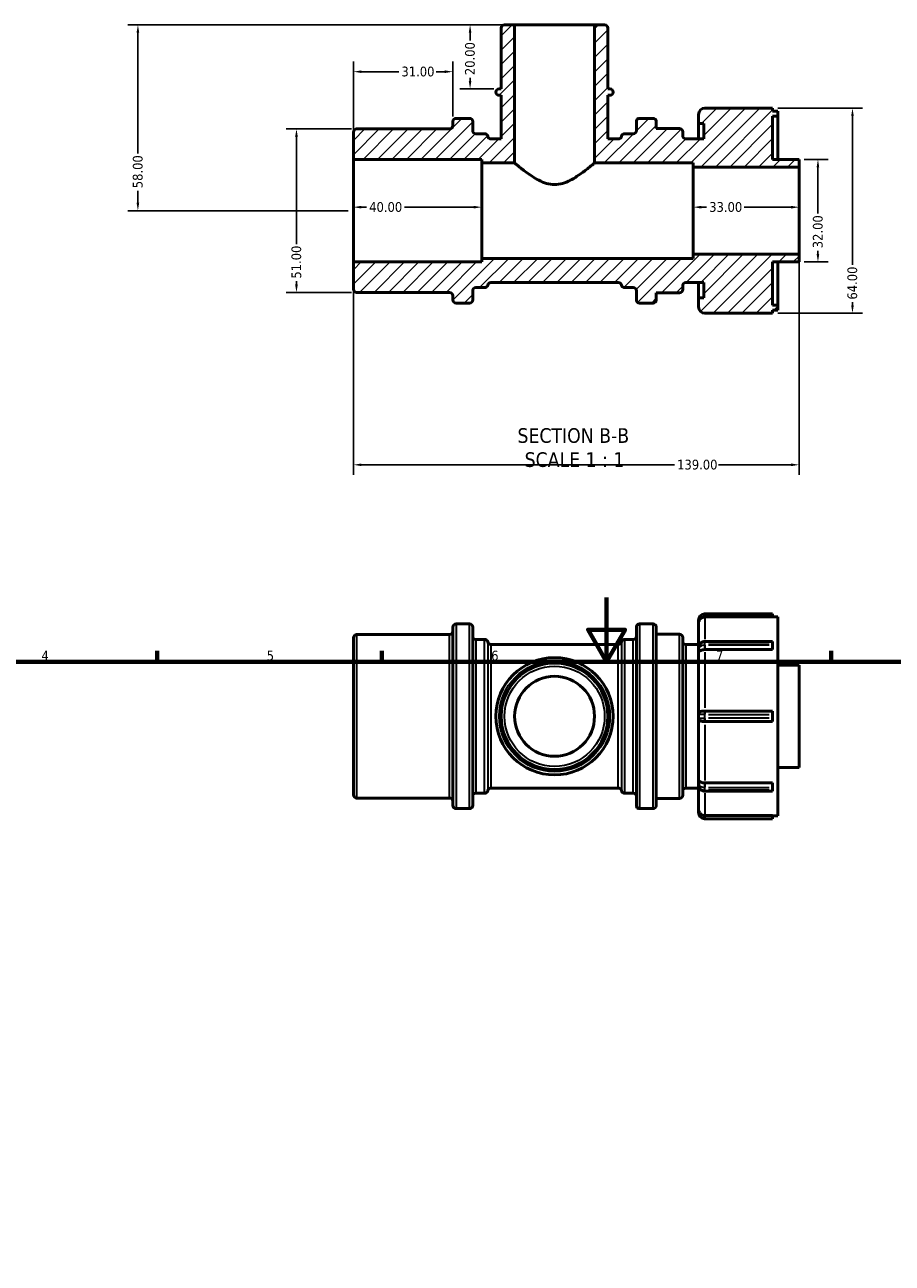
# Model space of a CAD drawing. Header units: millimetres. Extents: x -19 to 903, y 0 to 773.
# Tile 3 of 5: x 239 to 510, y 386 to 773. Entities that reach past the tile are written whole.
import ezdxf

# ---------------------------------------------------------------- set-up
doc = ezdxf.new("R2010")
doc.units = ezdxf.units.MM
for name, color, linetype, lineweight in [('Border (ANSI)', 7, 'Continuous', 70), ('Dimension (ANSI)', 7, 'Continuous', 25), ('Hatch (ANSI)', 7, 'Continuous', 18), ('Symbol (ANSI)', 7, 'Continuous', 25), ('Visible (ANSI)', 7, 'Continuous', 50), ('Visible Narrow (ANSI)', 7, 'Continuous', 35)]:
    doc.layers.add(name, color=color, linetype=linetype, lineweight=lineweight)
doc.styles.add('Label Text (ANSI)', font='tahoma.ttf')
doc.styles.add('Note Text (ANSI)', font='tahoma.ttf')
doc.dimstyles.new('Default - mm (ANSI)', dxfattribs={"dimtxt": 3.048, "dimasz": 2.5, "dimexe": 3.175, "dimexo": 1.6002, "dimgap": 0.8, "dimtad": 0, "dimtoh": 1, "dimrnd": 1e-08, "dimzin": 4, "dimdsep": 46, "dimtxsty": 'Note Text (ANSI)', "dimcen": 0.09, "dimdle": 10, "dimclrd": 256, "dimclre": 256, "dimclrt": 256, "dimadec": 1, "dimazin": 1, "dimtfac": 1, "dimtofl": 0, "dimtmove": 0, "dimatfit": 3, "dimfxl": 1, "dimtolj": 1, "dimtzin": 4, "dimlwd": -1, "dimlwe": -1, "dimarcsym": 0})

# ---------------------------------------------------------------- blocks, each defined once
blk = doc.blocks.new('Borders Default Border')
at = {"layer": 'Border (ANSI)'}
for p, q in [((280.33, 574), (280.33, 577.45)), ((350.42, 574), (350.42, 577.45)), ((490.58, 574), (490.58, 577.45))]:
    blk.add_line(p, q, dxfattribs=at)
at = {"layer": 'Border (ANSI)', "flags": 128}
for points in [[(420.5, 594), (420.5, 574), (414.73, 584), (426.27, 584), (420.5, 574)], [(20, 20), (20, 574), (821, 574), (821, 20), (20, 20)]]:
    blk.add_lwpolyline(points, dxfattribs=at)
at = {"layer": 'Border (ANSI)', "char_height": 3.05, "attachment_point": 7, "style": 'Note Text (ANSI)'}
for s, insert in [('4', (244.23, 574.4)), ('5', (314.48, 574.34)), ('6', (384.49, 574.34)), ('7', (454.6, 574.4))]:
    blk.add_mtext(s, dxfattribs=dict(at, insert=insert))
blk = doc.blocks.new('*D7')
at = {"layer": 'Defpoints', "color": 0, "transparency": 16777216}
for p in [(480.53, 701.12), (341.53, 698.72), (480.53, 635.44)]:
    blk.add_point(p, dxfattribs=at)
at = {"layer": 'Dimension (ANSI)', "transparency": 16777216}
for p, q in [((480.53, 699.52), (480.53, 632.26)), ((341.53, 697.12), (341.53, 632.26)), ((344.03, 635.44), (441.69, 635.44)), ((478.03, 635.44), (455.37, 635.44))]:
    blk.add_line(p, q, dxfattribs=at)
for points in [[(344.03, 635.86), (344.03, 635.02), (341.53, 635.44)], [(478.03, 635.86), (478.03, 635.02), (480.53, 635.44)]]:
    blk.add_solid(points, dxfattribs=at)
at = {"layer": 'Dimension (ANSI)', "transparency": 16777216, "insert": (442.49, 637.03), "char_height": 3.048, "attachment_point": 1, "style": 'Note Text (ANSI)'}
blk.add_mtext('\\A1;139.00', dxfattribs=at)
blk = doc.blocks.new('*D8')
at = {"layer": 'Defpoints', "color": 0, "transparency": 16777216}
for p in [(447.53, 715.81), (447.53, 714.72), (480.53, 714.72)]:
    blk.add_point(p, dxfattribs=at)
at = {"layer": 'Dimension (ANSI)', "transparency": 16777216}
for p, q in [((450.03, 715.81), (451.7, 715.81)), ((478.03, 715.81), (463.36, 715.81))]:
    blk.add_line(p, q, dxfattribs=at)
for points in [[(450.03, 716.23), (450.03, 715.39), (447.53, 715.81)], [(478.03, 716.23), (478.03, 715.39), (480.53, 715.81)]]:
    blk.add_solid(points, dxfattribs=at)
at = {"layer": 'Dimension (ANSI)', "transparency": 16777216, "insert": (452.5, 717.4), "char_height": 3.048, "attachment_point": 1, "style": 'Note Text (ANSI)'}
blk.add_mtext('\\A1;33.00', dxfattribs=at)
blk = doc.blocks.new('*D9')
at = {"layer": 'Defpoints', "color": 0, "transparency": 16777216}
for p in [(341.53, 715.81), (341.53, 714.72), (381.53, 714.72)]:
    blk.add_point(p, dxfattribs=at)
at = {"layer": 'Dimension (ANSI)', "transparency": 16777216}
for p, q in [((344.03, 715.81), (345.65, 715.81)), ((379.03, 715.81), (357.42, 715.81))]:
    blk.add_line(p, q, dxfattribs=at)
for points in [[(344.03, 716.23), (344.03, 715.39), (341.53, 715.81)], [(379.03, 716.23), (379.03, 715.39), (381.53, 715.81)]]:
    blk.add_solid(points, dxfattribs=at)
at = {"layer": 'Dimension (ANSI)', "transparency": 16777216, "insert": (346.45, 717.4), "char_height": 3.048, "attachment_point": 1, "style": 'Note Text (ANSI)'}
blk.add_mtext('\\A1;40.00', dxfattribs=at)
blk = doc.blocks.new('*D10')
at = {"layer": 'Defpoints', "color": 0, "transparency": 16777216}
for p in [(391.79, 772.72), (377.91, 752.72), (386.97, 752.72)]:
    blk.add_point(p, dxfattribs=at)
at = {"layer": 'Dimension (ANSI)', "transparency": 16777216}
for p, q in [((390.19, 772.72), (374.74, 772.72)), ((377.91, 770.22), (377.91, 767.84)), ((377.91, 755.22), (377.91, 756.21)), ((385.37, 752.72), (374.74, 752.72))]:
    blk.add_line(p, q, dxfattribs=at)
for points in [[(377.5, 770.22), (378.33, 770.22), (377.91, 772.72)], [(377.5, 755.22), (378.33, 755.22), (377.91, 752.72)]]:
    blk.add_solid(points, dxfattribs=at)
at = {"layer": 'Dimension (ANSI)', "transparency": 16777216, "insert": (376.33, 757.01), "char_height": 3.048, "attachment_point": 1, "rotation": 90, "style": 'Note Text (ANSI)'}
blk.add_mtext('\\A1;20.00', dxfattribs=at)
blk = doc.blocks.new('*D11')
at = {"layer": 'Defpoints', "color": 0, "transparency": 16777216}
for p in [(391.79, 772.72), (274.31, 714.72), (341.53, 714.72)]:
    blk.add_point(p, dxfattribs=at)
at = {"layer": 'Dimension (ANSI)', "transparency": 16777216}
for p, q in [((390.19, 772.72), (271.13, 772.72)), ((274.31, 770.22), (274.31, 732.52)), ((274.31, 717.22), (274.31, 720.92)), ((339.93, 714.72), (271.13, 714.72))]:
    blk.add_line(p, q, dxfattribs=at)
for points in [[(273.89, 770.22), (274.72, 770.22), (274.31, 772.72)], [(273.89, 717.22), (274.72, 717.22), (274.31, 714.72)]]:
    blk.add_solid(points, dxfattribs=at)
at = {"layer": 'Dimension (ANSI)', "transparency": 16777216, "insert": (272.71, 721.72), "char_height": 3.048, "attachment_point": 1, "rotation": 90, "style": 'Note Text (ANSI)'}
blk.add_mtext('\\A1;58.00', dxfattribs=at)
blk = doc.blocks.new('*D12')
at = {"layer": 'Defpoints', "color": 0, "transparency": 16777216}
for p in [(472.28, 746.72), (472.28, 682.72), (497.18, 682.72)]:
    blk.add_point(p, dxfattribs=at)
at = {"layer": 'Dimension (ANSI)', "transparency": 16777216}
for p, q in [((473.88, 746.72), (500.36, 746.72)), ((497.18, 744.22), (497.18, 697.86)), ((497.18, 685.22), (497.18, 686.18)), ((473.88, 682.72), (500.36, 682.72))]:
    blk.add_line(p, q, dxfattribs=at)
for points in [[(496.76, 744.22), (497.6, 744.22), (497.18, 746.72)], [(496.76, 685.22), (497.6, 685.22), (497.18, 682.72)]]:
    blk.add_solid(points, dxfattribs=at)
at = {"layer": 'Dimension (ANSI)', "transparency": 16777216, "insert": (495.59, 686.98), "char_height": 3.048, "attachment_point": 1, "rotation": 90, "style": 'Note Text (ANSI)'}
blk.add_mtext('\\A1;64.00', dxfattribs=at)
blk = doc.blocks.new('*D13')
at = {"layer": 'Defpoints', "color": 0, "transparency": 16777216}
for p in [(342.53, 740.22), (323.77, 689.22), (342.53, 689.22)]:
    blk.add_point(p, dxfattribs=at)
at = {"layer": 'Dimension (ANSI)', "transparency": 16777216}
for p, q in [((340.93, 740.22), (320.59, 740.22)), ((323.77, 737.72), (323.77, 704.32)), ((323.77, 691.72), (323.77, 692.72)), ((340.93, 689.22), (320.59, 689.22))]:
    blk.add_line(p, q, dxfattribs=at)
for points in [[(323.35, 737.72), (324.19, 737.72), (323.77, 740.22)], [(323.35, 691.72), (324.19, 691.72), (323.77, 689.22)]]:
    blk.add_solid(points, dxfattribs=at)
at = {"layer": 'Dimension (ANSI)', "transparency": 16777216, "insert": (322.18, 693.52), "char_height": 3.048, "attachment_point": 1, "rotation": 90, "style": 'Note Text (ANSI)'}
blk.add_mtext('\\A1;51.00', dxfattribs=at)
blk = doc.blocks.new('*D14')
at = {"layer": 'Defpoints', "color": 0, "transparency": 16777216}
for p in [(372.53, 758.08), (372.53, 742.52), (341.53, 730.72)]:
    blk.add_point(p, dxfattribs=at)
at = {"layer": 'Dimension (ANSI)', "transparency": 16777216}
for p, q in [((341.53, 732.32), (341.53, 761.25)), ((372.53, 744.12), (372.53, 761.25)), ((344.03, 758.08), (355.7, 758.08)), ((370.03, 758.08), (367.36, 758.08))]:
    blk.add_line(p, q, dxfattribs=at)
for points in [[(344.03, 758.49), (344.03, 757.66), (341.53, 758.08)], [(370.03, 758.49), (370.03, 757.66), (372.53, 758.08)]]:
    blk.add_solid(points, dxfattribs=at)
at = {"layer": 'Dimension (ANSI)', "transparency": 16777216, "insert": (356.5, 759.66), "char_height": 3.048, "attachment_point": 1, "style": 'Note Text (ANSI)'}
blk.add_mtext('\\A1;31.00', dxfattribs=at)
blk = doc.blocks.new('*D15')
at = {"layer": 'Defpoints', "color": 0, "transparency": 16777216}
for p in [(480.53, 730.72), (480.53, 698.72), (486.41, 698.72)]:
    blk.add_point(p, dxfattribs=at)
at = {"layer": 'Dimension (ANSI)', "transparency": 16777216}
for p, q in [((482.13, 730.72), (489.58, 730.72)), ((486.41, 728.22), (486.41, 713.85)), ((486.41, 701.22), (486.41, 702.2)), ((482.13, 698.72), (489.58, 698.72))]:
    blk.add_line(p, q, dxfattribs=at)
for points in [[(485.99, 728.22), (486.82, 728.22), (486.41, 730.72)], [(485.99, 701.22), (486.82, 701.22), (486.41, 698.72)]]:
    blk.add_solid(points, dxfattribs=at)
at = {"layer": 'Dimension (ANSI)', "transparency": 16777216, "insert": (484.82, 703), "char_height": 3.048, "attachment_point": 1, "rotation": 90, "style": 'Note Text (ANSI)'}
blk.add_mtext('\\A1;32.00', dxfattribs=at)

msp = doc.modelspace()

# ---------------------------------------------------------------- hatches: boundary and pattern name
at = {"layer": 'Hatch (ANSI)'}
h = msp.add_hatch(dxfattribs=at)
h.set_pattern_fill('ANSI31', color=256, scale=25.4, style=0)
h.set_pattern_definition([(45, (0, 0), (-2.245064, 2.245064), [])])
edge = h.paths.add_edge_path()
edge.add_line((381.531, 699.835), (381.531, 698.715))
edge.add_line((381.531, 698.715), (341.531, 698.715))
edge.add_line((341.531, 698.715), (341.531, 690.215))
edge.add_ellipse((342.531, 690.215), major_axis=(-1, 0), ratio=1, start_angle=0, end_angle=90)
edge.add_line((342.531, 689.215), (371.531, 689.215))
edge.add_ellipse((371.531, 688.215), major_axis=(0, 1), ratio=1, start_angle=270, end_angle=360, ccw=False)
edge.add_line((372.531, 688.215), (372.531, 686.915))
edge.add_ellipse((373.531, 686.915), major_axis=(-1, 0), ratio=1, start_angle=0, end_angle=90)
edge.add_line((373.531, 685.915), (377.731, 685.915))
edge.add_ellipse((377.731, 686.915), major_axis=(0, -1), ratio=1, start_angle=0, end_angle=90)
edge.add_line((378.731, 686.915), (378.731, 689.715))
edge.add_ellipse((379.731, 689.715), major_axis=(-1, 0), ratio=1, start_angle=270, end_angle=360, ccw=False)
edge.add_line((379.731, 690.715), (382.447, 690.715))
edge.add_ellipse((382.447, 691.715), major_axis=(0, -1), ratio=1, start_angle=0, end_angle=78.46304)
edge.add_ellipse((384.406, 691.315), major_axis=(-0.98, 0.2), ratio=1, start_angle=281.53696, end_angle=360, ccw=False)
edge.add_line((384.406, 692.315), (424.147, 692.315))
edge.add_ellipse((424.147, 691.315), major_axis=(0, 1), ratio=1, start_angle=281.53696, end_angle=360, ccw=False)
edge.add_ellipse((426.106, 691.715), major_axis=(-0.98, -0.2), ratio=1, start_angle=0, end_angle=78.46304)
edge.add_line((426.106, 690.715), (428.781, 690.715))
edge.add_ellipse((428.781, 689.715), major_axis=(0, 1), ratio=1, start_angle=270, end_angle=360, ccw=False)
edge.add_line((429.781, 689.715), (429.781, 686.915))
edge.add_ellipse((430.781, 686.915), major_axis=(-1, 0), ratio=1, start_angle=0, end_angle=90)
edge.add_line((430.781, 685.915), (434.981, 685.915))
edge.add_ellipse((434.981, 686.915), major_axis=(0, -1), ratio=1, start_angle=0, end_angle=90)
edge.add_line((435.981, 686.915), (435.981, 689.115))
edge.add_line((435.981, 689.115), (443.231, 689.115))
edge.add_ellipse((443.231, 690.115), major_axis=(0, -1), ratio=1, start_angle=0, end_angle=90)
edge.add_line((444.231, 690.115), (444.231, 691.315))
edge.add_ellipse((445.231, 691.315), major_axis=(-1, 0), ratio=1, start_angle=270, end_angle=360, ccw=False)
edge.add_line((445.231, 692.315), (450.831, 692.315))
edge.add_line((450.831, 692.315), (450.831, 687.515))
edge.add_line((450.831, 687.515), (449.181, 687.515))
edge.add_line((449.181, 687.515), (449.181, 684.715))
edge.add_ellipse((451.181, 684.715), major_axis=(-2, 0), ratio=1, start_angle=0, end_angle=90)
edge.add_line((451.181, 682.715), (472.281, 682.715))
edge.add_line((472.281, 682.715), (472.281, 683.675))
edge.add_line((472.281, 683.675), (473.931, 683.675))
edge.add_line((473.931, 683.675), (473.931, 685.275))
edge.add_line((473.931, 685.275), (472.281, 685.275))
edge.add_line((472.281, 685.275), (472.281, 698.715))
edge.add_line((472.281, 698.715), (480.531, 698.715))
edge.add_line((480.531, 698.715), (480.531, 701.115))
edge.add_line((480.531, 701.115), (447.531, 701.115))
edge.add_line((447.531, 701.115), (447.531, 699.835))
edge.add_line((447.531, 699.835), (381.531, 699.835))
edge = h.paths.add_edge_path()
edge.add_ellipse((388.632, 771.715), major_axis=(0, 1), ratio=1, start_angle=0, end_angle=90)
edge.add_line((387.632, 771.715), (387.632, 752.715))
edge.add_line((387.632, 752.715), (386.969, 752.715))
edge.add_ellipse((386.969, 751.715), major_axis=(0, 1), ratio=1, start_angle=0, end_angle=180)
edge.add_line((386.969, 750.715), (387.632, 750.715))
edge.add_line((387.632, 750.715), (387.632, 737.115))
edge.add_line((387.632, 737.115), (384.406, 737.115))
edge.add_ellipse((384.406, 738.115), major_axis=(0, -1), ratio=1, start_angle=281.53696, end_angle=360, ccw=False)
edge.add_ellipse((382.447, 737.715), major_axis=(0.98, 0.2), ratio=1, start_angle=0, end_angle=78.46304)
edge.add_line((382.447, 738.715), (379.731, 738.715))
edge.add_ellipse((379.731, 739.715), major_axis=(0, -1), ratio=1, start_angle=270, end_angle=360, ccw=False)
edge.add_line((378.731, 739.715), (378.731, 742.515))
edge.add_ellipse((377.731, 742.515), major_axis=(1, 0), ratio=1, start_angle=0, end_angle=90)
edge.add_line((377.731, 743.515), (373.531, 743.515))
edge.add_ellipse((373.531, 742.515), major_axis=(0, 1), ratio=1, start_angle=0, end_angle=90)
edge.add_line((372.531, 742.515), (372.531, 741.215))
edge.add_ellipse((371.531, 741.215), major_axis=(1, 0), ratio=1, start_angle=270, end_angle=360, ccw=False)
edge.add_line((371.531, 740.215), (342.531, 740.215))
edge.add_ellipse((342.531, 739.215), major_axis=(0, 1), ratio=1, start_angle=0, end_angle=90)
edge.add_line((341.531, 739.215), (341.531, 730.715))
edge.add_line((341.531, 730.715), (381.531, 730.715))
edge.add_line((381.531, 730.715), (381.531, 729.595))
edge.add_line((381.531, 729.595), (391.788, 729.595))
edge.add_line((391.788, 729.595), (391.788, 772.715))
edge.add_line((391.788, 772.715), (388.632, 772.715))
edge = h.paths.add_edge_path()
edge.add_ellipse((419.881, 771.715), major_axis=(1, 0), ratio=1, start_angle=0, end_angle=90)
edge.add_line((419.881, 772.715), (416.725, 772.715))
edge.add_line((416.725, 772.715), (416.725, 729.595))
edge.add_line((416.725, 729.595), (447.531, 729.595))
edge.add_line((447.531, 729.595), (447.531, 728.315))
edge.add_line((447.531, 728.315), (480.531, 728.315))
edge.add_line((480.531, 728.315), (480.531, 730.715))
edge.add_line((480.531, 730.715), (472.281, 730.715))
edge.add_line((472.281, 730.715), (472.281, 744.155))
edge.add_line((472.281, 744.155), (473.931, 744.155))
edge.add_line((473.931, 744.155), (473.931, 745.755))
edge.add_line((473.931, 745.755), (472.281, 745.755))
edge.add_line((472.281, 745.755), (472.281, 746.715))
edge.add_line((472.281, 746.715), (451.181, 746.715))
edge.add_ellipse((451.181, 744.715), major_axis=(0, 2), ratio=1, start_angle=0, end_angle=90)
edge.add_line((449.181, 744.715), (449.181, 741.915))
edge.add_line((449.181, 741.915), (450.831, 741.915))
edge.add_line((450.831, 741.915), (450.831, 737.115))
edge.add_line((450.831, 737.115), (445.231, 737.115))
edge.add_ellipse((445.231, 738.115), major_axis=(0, -1), ratio=1, start_angle=270, end_angle=360, ccw=False)
edge.add_line((444.231, 738.115), (444.231, 739.315))
edge.add_ellipse((443.231, 739.315), major_axis=(1, 0), ratio=1, start_angle=0, end_angle=90)
edge.add_line((443.231, 740.315), (435.981, 740.315))
edge.add_line((435.981, 740.315), (435.981, 742.515))
edge.add_ellipse((434.981, 742.515), major_axis=(1, 0), ratio=1, start_angle=0, end_angle=90)
edge.add_line((434.981, 743.515), (430.781, 743.515))
edge.add_ellipse((430.781, 742.515), major_axis=(0, 1), ratio=1, start_angle=0, end_angle=90)
edge.add_line((429.781, 742.515), (429.781, 739.715))
edge.add_ellipse((428.781, 739.715), major_axis=(1, 0), ratio=1, start_angle=270, end_angle=360, ccw=False)
edge.add_line((428.781, 738.715), (426.106, 738.715))
edge.add_ellipse((426.106, 737.715), major_axis=(0, 1), ratio=1, start_angle=0, end_angle=78.46304)
edge.add_ellipse((424.147, 738.115), major_axis=(0.98, -0.2), ratio=1, start_angle=281.53696, end_angle=360, ccw=False)
edge.add_line((424.147, 737.115), (420.881, 737.115))
edge.add_line((420.881, 737.115), (420.881, 750.715))
edge.add_line((420.881, 750.715), (421.543, 750.715))
edge.add_ellipse((421.543, 751.715), major_axis=(0, -1), ratio=1, start_angle=0, end_angle=180)
edge.add_line((421.543, 752.715), (420.881, 752.715))
edge.add_line((420.881, 752.715), (420.881, 771.715))

# ---------------------------------------------------------------- linework, layer by layer
at = {"layer": 'Visible (ANSI)'}
for p, q in [((387.632, 771.715), (387.632, 752.715)), ((391.788, 772.715), (388.632, 772.715)), ((391.788, 729.595), (391.788, 772.715)), ((391.788, 772.715), (416.725, 772.715)), ((419.881, 772.715), (416.725, 772.715)), ((416.725, 772.715), (416.725, 729.595)), ((420.881, 752.715), (420.881, 771.715)), ((387.632, 752.715), (386.969, 752.715)), ((386.969, 750.715), (387.632, 750.715)), ((387.632, 750.715), (387.632, 737.115)), ((421.543, 752.715), (420.881, 752.715)), ((420.881, 737.115), (420.881, 750.715)), ((420.881, 750.715), (421.543, 750.715)), ((472.281, 746.715), (451.181, 746.715)), ((472.281, 745.755), (472.281, 746.715)), ((473.931, 745.755), (472.281, 745.755)), ((473.931, 744.155), (473.931, 745.755)), ((372.531, 742.515), (372.531, 741.215)), ((377.731, 743.515), (373.531, 743.515)), ((378.731, 739.715), (378.731, 742.515)), ((429.781, 742.515), (429.781, 739.715)), ((434.981, 743.515), (430.781, 743.515)), ((435.981, 740.315), (435.981, 742.515)), ((449.181, 744.715), (449.181, 741.915)), ((449.181, 741.915), (450.831, 741.915)), ((449.181, 737.115), (449.181, 741.915)), ((450.831, 741.915), (450.831, 737.115)), ((472.281, 730.715), (472.281, 744.155)), ((472.281, 744.155), (473.931, 744.155)), ((473.931, 730.715), (473.931, 744.155)), ((341.531, 739.215), (341.531, 730.715)), ((371.531, 740.215), (342.531, 740.215)), ((382.447, 738.715), (379.731, 738.715)), ((428.781, 738.715), (426.106, 738.715)), ((443.231, 740.315), (435.981, 740.315)), ((444.231, 738.115), (444.231, 739.315)), ((387.632, 737.115), (384.406, 737.115)), ((424.147, 737.115), (420.881, 737.115)), ((450.831, 737.115), (445.231, 737.115)), ((341.531, 730.715), (381.531, 730.715)), ((341.531, 698.715), (341.531, 730.715)), ((381.531, 730.715), (381.531, 729.595)), ((480.531, 730.715), (472.281, 730.715)), ((480.531, 728.315), (480.531, 730.715)), ((381.531, 729.595), (391.788, 729.595)), ((381.531, 699.835), (381.531, 729.595)), ((416.725, 729.595), (447.531, 729.595)), ((447.531, 729.595), (447.531, 728.315)), ((447.531, 728.315), (480.531, 728.315)), ((447.531, 701.115), (447.531, 728.315)), ((480.531, 701.115), (480.531, 728.315)), ((381.531, 699.835), (381.531, 698.715)), ((447.531, 699.835), (381.531, 699.835)), ((480.531, 701.115), (447.531, 701.115)), ((447.531, 701.115), (447.531, 699.835)), ((480.531, 698.715), (480.531, 701.115)), ((381.531, 698.715), (341.531, 698.715)), ((341.531, 698.715), (341.531, 690.215)), ((472.281, 685.275), (472.281, 698.715)), ((472.281, 698.715), (480.531, 698.715)), ((473.931, 685.275), (473.931, 698.715)), ((384.406, 692.315), (424.147, 692.315)), ((445.231, 692.315), (450.831, 692.315)), ((449.181, 687.515), (449.181, 692.315)), ((450.831, 692.315), (450.831, 687.515)), ((342.531, 689.215), (371.531, 689.215)), ((372.531, 688.215), (372.531, 686.915)), ((378.731, 686.915), (378.731, 689.715)), ((379.731, 690.715), (382.447, 690.715)), ((426.106, 690.715), (428.781, 690.715)), ((429.781, 689.715), (429.781, 686.915)), ((435.981, 686.915), (435.981, 689.115)), ((435.981, 689.115), (443.231, 689.115)), ((444.231, 690.115), (444.231, 691.315)), ((373.531, 685.915), (377.731, 685.915)), ((430.781, 685.915), (434.981, 685.915)), ((450.831, 687.515), (449.181, 687.515)), ((449.181, 687.515), (449.181, 684.715)), ((473.931, 685.275), (472.281, 685.275)), ((473.931, 683.675), (473.931, 685.275)), ((451.181, 682.715), (472.281, 682.715)), ((472.281, 682.715), (472.281, 683.675)), ((472.281, 683.675), (473.931, 683.675)), ((472.281, 588.982), (451.181, 588.982)), ((472.281, 587.981), (451.181, 587.981)), ((472.281, 588.982), (472.281, 587.982)), ((472.281, 588.022), (473.931, 588.022)), ((472.281, 587.981), (472.281, 587.982)), ((473.931, 525.942), (473.931, 588.022)), ((372.531, 529.182), (372.531, 584.782)), ((373.531, 585.782), (377.731, 585.782)), ((378.731, 584.782), (378.731, 529.182)), ((429.781, 529.182), (429.781, 584.782)), ((430.781, 585.782), (434.981, 585.782)), ((435.981, 584.782), (435.981, 529.182)), ((449.181, 586.982), (449.181, 586.016)), ((449.181, 578.62), (449.181, 586.016)), ((341.531, 532.482), (341.531, 581.482)), ((342.531, 582.482), (371.531, 582.482)), ((379.731, 580.982), (382.447, 580.982)), ((426.106, 580.982), (428.781, 580.982)), ((435.981, 582.582), (443.231, 582.582)), ((444.231, 581.582), (444.231, 532.382)), ((451.181, 580.327), (472.281, 580.327)), ((472.281, 580.327), (472.281, 580.034)), ((472.281, 579.185), (472.281, 580.034)), ((384.406, 579.382), (424.147, 579.382)), ((445.231, 579.382), (449.181, 579.382)), ((449.181, 578.62), (449.181, 577.771)), ((449.181, 577.771), (449.181, 577.088)), ((449.181, 557.582), (449.181, 577.088)), ((472.281, 577.77), (451.181, 577.77)), ((472.281, 579.185), (472.281, 577.771)), ((472.281, 577.77), (472.281, 577.771)), ((473.931, 572.982), (480.531, 572.982)), ((480.531, 540.982), (480.531, 572.982)), ((449.181, 557.582), (449.181, 556.382)), ((449.181, 536.877), (449.181, 556.382)), ((451.11, 558.582), (451.181, 558.582)), ((472.281, 558.582), (451.181, 558.582)), ((472.281, 558.582), (472.281, 557.582)), ((472.281, 556.382), (472.281, 557.582)), ((472.281, 556.382), (472.281, 555.382)), ((451.181, 555.382), (451.11, 555.382)), ((451.181, 555.382), (472.281, 555.382)), ((473.931, 540.982), (480.531, 540.982)), ((384.406, 534.582), (424.147, 534.582)), ((445.231, 534.582), (449.181, 534.582)), ((449.181, 536.877), (449.181, 536.193)), ((449.181, 536.193), (449.181, 535.345)), ((449.181, 527.949), (449.181, 535.345)), ((451.181, 536.194), (472.281, 536.194)), ((451.181, 533.638), (472.281, 533.638)), ((472.281, 536.193), (472.281, 536.194)), ((472.281, 536.193), (472.281, 534.779)), ((472.281, 533.931), (472.281, 534.779)), ((472.281, 533.931), (472.281, 533.638)), ((342.531, 531.482), (371.531, 531.482)), ((379.731, 532.982), (382.447, 532.982)), ((426.106, 532.982), (428.781, 532.982)), ((435.981, 531.382), (443.231, 531.382)), ((373.531, 528.182), (377.731, 528.182)), ((430.781, 528.182), (434.981, 528.182)), ((449.181, 527.949), (449.181, 526.982)), ((451.181, 525.984), (472.281, 525.984)), ((472.281, 525.982), (472.281, 525.984)), ((472.281, 525.982), (472.281, 524.982)), ((472.281, 525.942), (473.931, 525.942)), ((451.181, 524.982), (472.281, 524.982))]:
    msp.add_line(p, q, dxfattribs=at)
for radius in [18.287, 16.625, 12.468]:
    msp.add_circle((404.256, 556.982), radius, dxfattribs=at)
for centre, radius, start, end in [((388.632, 771.715), 1, 90, 180), ((419.881, 771.715), 1, 0, 90), ((386.969, 751.715), 1, 90, 270), ((421.543, 751.715), 1, 270, 90), ((451.181, 744.715), 2, 90, 180), ((373.531, 742.515), 1, 90, 180), ((377.731, 742.515), 1, 0, 90), ((430.781, 742.515), 1, 90, 180), ((434.981, 742.515), 1, 0, 90), ((342.531, 739.215), 1, 90, 180), ((371.531, 741.215), 1, 270, 0), ((379.731, 739.715), 1, 180, 270), ((382.447, 737.715), 1, 11.53696, 90), ((426.106, 737.715), 1, 90, 168.46304), ((428.781, 739.715), 1, 270, 0), ((443.231, 739.315), 1, 0, 90), ((445.231, 738.115), 1, 180, 270), ((384.406, 738.115), 1, 191.53696, 270), ((424.147, 738.115), 1, 270, 348.46304), ((384.406, 691.315), 1, 90, 168.46304), ((424.147, 691.315), 1, 11.53696, 90), ((445.231, 691.315), 1, 90, 180), ((342.531, 690.215), 1, 180, 270), ((371.531, 688.215), 1, 0, 90), ((379.731, 689.715), 1, 90, 180), ((382.447, 691.715), 1, 270, 348.46304), ((426.106, 691.715), 1, 191.53696, 270), ((428.781, 689.715), 1, 0, 90), ((443.231, 690.115), 1, 270, 0), ((373.531, 686.915), 1, 180, 270), ((377.731, 686.915), 1, 270, 0), ((430.781, 686.915), 1, 180, 270), ((434.981, 686.915), 1, 270, 0), ((451.181, 684.715), 2, 180, 270), ((451.181, 586.982), 2, 94.07656, 180), ((451.181, 586.982), 2, 90, 94.07656), ((371.531, 583.482), 1, 270, 0), ((373.531, 584.782), 1, 90, 180), ((377.731, 584.782), 1, 0, 90), ((430.781, 584.782), 1, 90, 180), ((434.981, 584.782), 1, 0, 90), ((342.531, 581.482), 1, 90, 180), ((379.731, 581.982), 1, 180, 270), ((382.447, 579.982), 1, 11.53696, 90), ((384.406, 580.382), 1, 191.53696, 270), ((424.147, 580.382), 1, 270, 348.46304), ((426.106, 579.982), 1, 90, 168.46304), ((428.781, 581.982), 1, 270, 0), ((443.231, 581.582), 1, 0, 90), ((445.231, 580.382), 1, 180, 270), ((450.181, 557.582), 1, 137.68794, 180), ((450.181, 556.382), 1, 180, 222.31206), ((382.447, 533.982), 1, 270, 348.46304), ((384.406, 533.582), 1, 90, 168.46304), ((424.147, 533.582), 1, 11.53696, 90), ((426.106, 533.982), 1, 191.53696, 270), ((445.231, 533.582), 1, 90, 180), ((342.531, 532.482), 1, 180, 270), ((371.531, 530.482), 1, 0, 90), ((379.731, 531.982), 1, 90, 180), ((428.781, 531.982), 1, 0, 90), ((443.231, 532.382), 1, 270, 0), ((373.531, 529.182), 1, 180, 270), ((377.731, 529.182), 1, 270, 0), ((430.781, 529.182), 1, 180, 270), ((434.981, 529.182), 1, 270, 0), ((451.181, 526.982), 2, 180, 265.92344), ((451.181, 526.982), 2, 265.92344, 270)]:
    msp.add_arc(centre, radius, start, end, dxfattribs=at)
for points, knots in [([(391.788, 729.595), (391.788, 729.595), (391.872, 729.524), (392.211, 729.242), (392.466, 729.031), (393.446, 728.231), (394.397, 727.469), (396.528, 725.902), (397.873, 724.965), (400.119, 723.807), (400.906, 723.466), (402.54, 722.979), (403.389, 722.837), (404.256, 722.837)], [6.1150613, 6.1150613, 6.1150613, 6.1150613, 6.3643644, 6.3643644, 6.6136674, 6.6136674, 7.1122735, 7.1122735, 7.6328443, 7.6328443, 7.8931297, 7.8931297, 8.1534151, 8.1534151, 8.1534151, 8.1534151]), ([(404.256, 722.837), (405.124, 722.837), (405.972, 722.979), (407.607, 723.466), (408.394, 723.807), (410.639, 724.965), (411.984, 725.902), (414.115, 727.469), (415.067, 728.231), (416.046, 729.031), (416.301, 729.242), (416.64, 729.524), (416.725, 729.595), (416.725, 729.595)], [0, 0, 0, 0, 0.2602854, 0.2602854, 0.5205708, 0.5205708, 1.0411415, 1.0411415, 1.5397476, 1.5397476, 1.7890507, 1.7890507, 2.0383538, 2.0383538, 2.0383538, 2.0383538]), ([(451.11, 587.98), (451.019, 587.977), (450.928, 587.967), (450.586, 587.907), (450.344, 587.816), (449.923, 587.557), (449.755, 587.404), (449.55, 587.154), (449.49, 587.065), (449.442, 586.982)], [0.24382749, 0.24382749, 0.24382749, 0.24382749, 0.26311619, 0.26311619, 0.31707481, 0.31707481, 0.36783045, 0.36783045, 0.39599632, 0.39599632, 0.39599632, 0.39599632]), ([(449.442, 586.982), (449.373, 586.864), (449.318, 586.741), (449.213, 586.423), (449.182, 586.222), (449.181, 586.02), (449.181, 586.018), (449.181, 586.016)], [-0.12080219, -0.12080219, -0.12080219, -0.12080219, -0.0737746, -0.0737746, 0, 0, 0.0007663, 0.0007663, 0.0007663, 0.0007663]), ([(451.06, 580.324), (450.889, 580.315), (450.719, 580.289), (450.387, 580.197), (450.225, 580.132), (449.915, 579.959), (449.768, 579.85), (449.506, 579.579), (449.391, 579.416), (449.239, 579.068), (449.194, 578.889), (449.182, 578.677), (449.181, 578.649), (449.181, 578.62)], [1.6419457, 1.6419457, 1.6419457, 1.6419457, 1.9418751, 1.9418751, 2.2418045, 2.2418045, 2.5417339, 2.5417339, 2.8416633, 2.8416633, 3.1008141, 3.1008141, 3.1415927, 3.1415927, 3.1415927, 3.1415927]), ([(451.181, 580.327), (451.173, 580.327), (451.165, 580.327), (451.149, 580.327), (451.141, 580.327), (451.125, 580.326), (451.116, 580.326), (451.1, 580.326), (451.092, 580.325), (451.076, 580.325), (451.068, 580.324), (451.06, 580.324)], [1.570796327, 1.570796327, 1.570796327, 1.570796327, 1.585026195, 1.585026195, 1.599256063, 1.599256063, 1.613485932, 1.613485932, 1.6277158, 1.6277158, 1.641945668, 1.641945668, 1.641945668, 1.641945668]), ([(449.442, 577.295), (449.373, 577.265), (449.318, 577.237), (449.213, 577.169), (449.182, 577.129), (449.181, 577.089), (449.181, 577.088), (449.181, 577.088)], [-0.12080219, -0.12080219, -0.12080219, -0.12080219, -0.0737746, -0.0737746, 0, 0, 0.0007663, 0.0007663, 0.0007663, 0.0007663]), ([(451.11, 577.769), (450.872, 577.763), (450.647, 577.727), (450.217, 577.621), (450.013, 577.548), (449.666, 577.403), (449.54, 577.339), (449.447, 577.298), (449.444, 577.296), (449.442, 577.295)], [0.74265052, 0.74265052, 0.74265052, 0.74265052, 0.7887085, 0.7887085, 0.83928616, 0.83928616, 0.88859144, 0.88859144, 0.89009181, 0.89009181, 0.89009181, 0.89009181]), ([(449.442, 558.255), (449.468, 558.284), (449.498, 558.312), (449.633, 558.415), (449.766, 558.473), (450.104, 558.551), (450.295, 558.568), (450.687, 558.583), (450.893, 558.582), (451.11, 558.582)], [0.58277189, 0.58277189, 0.58277189, 0.58277189, 0.5979938, 0.5979938, 0.64463669, 0.64463669, 0.69110055, 0.69110055, 0.73349011, 0.73349011, 0.73349011, 0.73349011]), ([(451.11, 555.382), (450.872, 555.382), (450.647, 555.381), (450.217, 555.402), (450.013, 555.426), (449.666, 555.531), (449.54, 555.605), (449.447, 555.703), (449.444, 555.706), (449.442, 555.709)], [0.74265052, 0.74265052, 0.74265052, 0.74265052, 0.7887085, 0.7887085, 0.83928616, 0.83928616, 0.88859144, 0.88859144, 0.89009181, 0.89009181, 0.89009181, 0.89009181]), ([(449.181, 536.877), (449.181, 536.876), (449.181, 536.876), (449.182, 536.835), (449.213, 536.796), (449.318, 536.727), (449.373, 536.7), (449.442, 536.669)], [-0.80041227, -0.80041227, -0.80041227, -0.80041227, -0.79964564, -0.79964564, -0.72583817, -0.72583817, -0.67878962, -0.67878962, -0.67878962, -0.67878962]), ([(449.181, 535.345), (449.181, 535.176), (449.21, 535.008), (449.32, 534.689), (449.403, 534.539), (449.614, 534.26), (449.746, 534.136), (450.036, 533.929), (450.194, 533.847), (450.519, 533.724), (450.686, 533.683), (450.924, 533.651), (450.992, 533.644), (451.06, 533.641)], [3.1415927, 3.1415927, 3.1415927, 3.1415927, 3.3801066, 3.3801066, 3.6318661, 3.6318661, 3.9215509, 3.9215509, 4.2214803, 4.2214803, 4.5214097, 4.5214097, 4.6412396, 4.6412396, 4.6412396, 4.6412396]), ([(449.442, 536.669), (449.468, 536.658), (449.498, 536.644), (449.633, 536.58), (449.766, 536.516), (450.104, 536.384), (450.295, 536.321), (450.687, 536.231), (450.893, 536.201), (451.11, 536.195)], [0.58277189, 0.58277189, 0.58277189, 0.58277189, 0.5979938, 0.5979938, 0.64463669, 0.64463669, 0.69110055, 0.69110055, 0.73349011, 0.73349011, 0.73349011, 0.73349011]), ([(451.06, 533.641), (451.068, 533.64), (451.076, 533.64), (451.092, 533.639), (451.1, 533.639), (451.116, 533.639), (451.125, 533.638), (451.141, 533.638), (451.149, 533.638), (451.165, 533.638), (451.173, 533.638), (451.181, 533.638)], [4.641239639, 4.641239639, 4.641239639, 4.641239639, 4.655469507, 4.655469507, 4.669699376, 4.669699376, 4.683929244, 4.683929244, 4.698159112, 4.698159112, 4.71238898, 4.71238898, 4.71238898, 4.71238898]), ([(449.181, 527.949), (449.181, 527.946), (449.181, 527.944), (449.182, 527.742), (449.213, 527.542), (449.318, 527.223), (449.373, 527.101), (449.442, 526.982)], [-0.80041227, -0.80041227, -0.80041227, -0.80041227, -0.79964564, -0.79964564, -0.72583817, -0.72583817, -0.67878962, -0.67878962, -0.67878962, -0.67878962]), ([(449.442, 526.982), (449.468, 526.937), (449.498, 526.891), (449.633, 526.697), (449.766, 526.549), (450.104, 526.283), (450.295, 526.177), (450.687, 526.035), (450.893, 525.993), (451.11, 525.985)], [0.58277189, 0.58277189, 0.58277189, 0.58277189, 0.5979938, 0.5979938, 0.64463669, 0.64463669, 0.69110055, 0.69110055, 0.73349011, 0.73349011, 0.73349011, 0.73349011])]:
    msp.add_open_spline(points, degree=3, knots=knots, dxfattribs=at)
for points in [[(451.181, 587.981), (451.158, 587.981), (451.134, 587.981), (451.11, 587.98)], [(451.181, 577.77), (451.158, 577.77), (451.134, 577.77), (451.11, 577.769)], [(451.11, 536.195), (451.134, 536.195), (451.158, 536.194), (451.181, 536.194)], [(451.11, 525.985), (451.134, 525.984), (451.158, 525.984), (451.181, 525.984)]]:
    msp.add_open_spline(points, degree=3, dxfattribs=at)
at = {"layer": 'Visible Narrow (ANSI)'}
for p, q in [((451.105, 588.058), (451.039, 588.974)), ((451.181, 588.979), (451.181, 588.061)), ((451.181, 587.91), (451.181, 580.997)), ((452.236, 587.982), (471.226, 587.982)), ((373.531, 585.428), (373.531, 528.537)), ((377.731, 528.537), (377.731, 585.428)), ((430.781, 585.428), (430.781, 528.537)), ((434.981, 528.537), (434.981, 585.428)), ((449.417, 586.982), (449.182, 586.982)), ((342.531, 582.168), (342.531, 531.796)), ((371.531, 531.796), (371.531, 582.168)), ((379.731, 580.687), (379.731, 533.278)), ((382.447, 533.278), (382.447, 580.687)), ((383.426, 579.897), (383.426, 534.068)), ((425.126, 579.897), (425.126, 534.068)), ((426.106, 580.687), (426.106, 533.278)), ((428.781, 533.278), (428.781, 580.687)), ((443.231, 531.698), (443.231, 582.267)), ((451.181, 580.326), (451.181, 580.061)), ((451.181, 579.228), (451.181, 579.992)), ((452.236, 580.034), (471.226, 580.034)), ((384.406, 579.107), (384.406, 534.858)), ((424.147, 534.858), (424.147, 579.107)), ((445.231, 579.107), (445.231, 534.858)), ((451.181, 579.128), (451.181, 577.829)), ((451.181, 576.972), (451.181, 559.639)), ((471.226, 579.185), (452.236, 579.185)), ((452.236, 577.771), (471.226, 577.771)), ((450.89, 557.582), (449.187, 557.582)), ((449.187, 556.382), (450.89, 556.382)), ((451.174, 557.582), (451.046, 557.582)), ((451.046, 556.382), (451.174, 556.382)), ((451.181, 558.579), (451.181, 557.661)), ((451.181, 556.442), (451.181, 557.522)), ((452.236, 557.582), (471.226, 557.582)), ((471.226, 556.382), (452.236, 556.382)), ((451.181, 556.304), (451.181, 555.385)), ((451.181, 554.326), (451.181, 536.993)), ((451.181, 536.136), (451.181, 534.837)), ((451.181, 533.973), (451.181, 534.737)), ((451.181, 533.903), (451.181, 533.639)), ((471.226, 536.193), (452.236, 536.193)), ((452.236, 534.779), (471.226, 534.779)), ((471.226, 533.931), (452.236, 533.931)), ((451.181, 532.968), (451.181, 526.054)), ((449.182, 526.982), (449.417, 526.982)), ((451.039, 524.99), (451.105, 525.907)), ((451.181, 525.904), (451.181, 524.985)), ((471.226, 525.982), (452.236, 525.982))]:
    msp.add_line(p, q, dxfattribs=at)
for radius in [17.287, 15.624]:
    msp.add_circle((404.256, 556.982), radius, dxfattribs=at)
for centre, start, end in [((451.181, 586.982), 90.20383, 93.87273), ((451.181, 526.982), 266.12727, 269.79617)]:
    msp.add_arc(centre, 1, start, end, dxfattribs=at)
for centre, major_axis, ratio, start_param, end_param in [((451.181, 578.62), (-2, 0), 0.7071068, 4.8585207, 6.208203), ((451.11, 579.325), (-0.05, 0.999), 0.0502677, 0.0392066, 0.744925), ((451.181, 578.62), (2, 0), 0.7071068, 1.5743538, 1.6383882), ((450.181, 577.771), (-1, 0), 0.7071068, 0.0369242, 0.7015605), ((451.181, 577.771), (-2, 0), 0.7071068, 4.8585207, 6.208203), ((451.11, 578.477), (0.05, -0.999), 0.0502677, 4.004264, 5.4179807), ((451.181, 577.771), (-2, 0), 0.7071068, 4.7159464, 4.7799809), ((451.181, 577.064), (1, 0), 0.7071068, 1.5743538, 1.6383882), ((451.11, 557.582), (0, 1), 0.0710893, 0.0785398, 1.4922565), ((451.11, 556.382), (0, -1), 0.0710893, 4.7909288, 6.2046455), ((450.181, 536.193), (-1, 0), 0.7071068, 5.5816248, 6.2462611), ((451.181, 536.193), (-2, 0), 0.7071068, 0.0749823, 1.4246646), ((451.181, 535.345), (-2, 0), 0.7071068, 0.0749823, 1.4246646), ((451.11, 535.488), (-0.05, -0.999), 0.0502677, 4.0067973, 5.420514), ((451.11, 534.64), (-0.05, -0.999), 0.0502677, 5.5382603, 6.2439787), ((451.181, 536.193), (2, 0), 0.7071068, 4.6447971, 4.7088315), ((451.181, 535.345), (-2, 0), 0.7071068, 1.5032045, 1.5672389), ((451.181, 536.9), (-1, 0), 0.7071068, 1.5032045, 1.5672389)]:
    msp.add_ellipse(centre, major_axis=major_axis, ratio=ratio, start_param=start_param, end_param=end_param, dxfattribs=at)

# ---------------------------------------------------------------- block references
msp.add_blockref('Borders Default Border', (0, 0))

# ---------------------------------------------------------------- texts
at = {"layer": 'Symbol (ANSI)', "char_height": 4.572, "attachment_point": 7, "style": 'Label Text (ANSI)'}
for s, insert in [('SECTION B-B', (392.703, 642.201)), ('SCALE 1 : 1', (394.926, 634.688))]:
    msp.add_mtext(s, dxfattribs=dict(at, insert=insert))

# ---------------------------------------------------------------- dimensions: what is measured, and where the dimension line sits
at = {"layer": 'Dimension (ANSI)'}
for base, p1, p2, angle, override, picture, middle in [((274.306, 714.715), (391.788, 772.715), (341.531, 714.715), 90, {"dimtoh": 0, "dimdec": 2, "dimtp": 0, "dimtm": 0, "dimtdec": 2, "dimatfit": 1}, '*D11', (274.306, 726.715)), ((377.913, 752.715), (391.788, 772.715), (386.969, 752.715), 90, {"dimtoh": 0, "dimdec": 2, "dimtp": 0, "dimtm": 0, "dimtdec": 2, "dimatfit": 1}, '*D10', (377.913, 762.025)), ((372.531, 758.077), (341.531, 730.715), (372.531, 742.515), 180, {"dimtoh": 0, "dimdec": 2, "dimtp": 0, "dimtm": 0, "dimtdec": 2, "dimatfit": 1}, '*D14', (361.531, 758.077)), ((497.181, 682.715), (472.281, 746.715), (472.281, 682.715), 90, {"dimtoh": 0, "dimdec": 2, "dimtp": 0, "dimtm": 0, "dimtdec": 2, "dimatfit": 1}, '*D12', (497.181, 692.025)), ((323.769, 689.215), (342.531, 740.215), (342.531, 689.215), 90, {"dimtoh": 0, "dimdec": 2, "dimtp": 0, "dimtm": 0, "dimtdec": 2, "dimatfit": 1}, '*D13', (323.769, 698.525)), ((486.406, 698.715), (480.531, 730.715), (480.531, 698.715), 90, {"dimtoh": 0, "dimdec": 2, "dimtp": 0, "dimtm": 0, "dimtdec": 2, "dimatfit": 1}, '*D15', (486.406, 708.025)), ((341.531, 715.809), (381.531, 714.715), (341.531, 714.715), 180, {"dimtoh": 0, "dimdec": 2, "dimse1": 1, "dimse2": 1, "dimtp": 0, "dimtm": 0, "dimtdec": 2, "dimatfit": 1}, '*D9', (351.531, 715.809)), ((447.531, 715.809), (480.531, 714.715), (447.531, 714.715), 180, {"dimtoh": 0, "dimdec": 2, "dimse1": 1, "dimse2": 1, "dimtp": 0, "dimtm": 0, "dimtdec": 2, "dimatfit": 1}, '*D8', (457.531, 715.809)), ((480.531, 635.439), (341.531, 698.715), (480.531, 701.115), 180, {"dimtoh": 0, "dimdec": 2, "dimtp": 0, "dimtm": 0, "dimtdec": 2, "dimatfit": 1}, '*D7', (448.531, 635.439))]:
    dim = msp.add_linear_dim(base=base, p1=p1, p2=p2, angle=angle, dimstyle='Default - mm (ANSI)', override=override, dxfattribs=at)
    dim.commit()
    dim.dimension.update_dxf_attribs({"geometry": picture, "text_midpoint": middle, "dimtype": 160})

doc.saveas('drawing.dxf')
